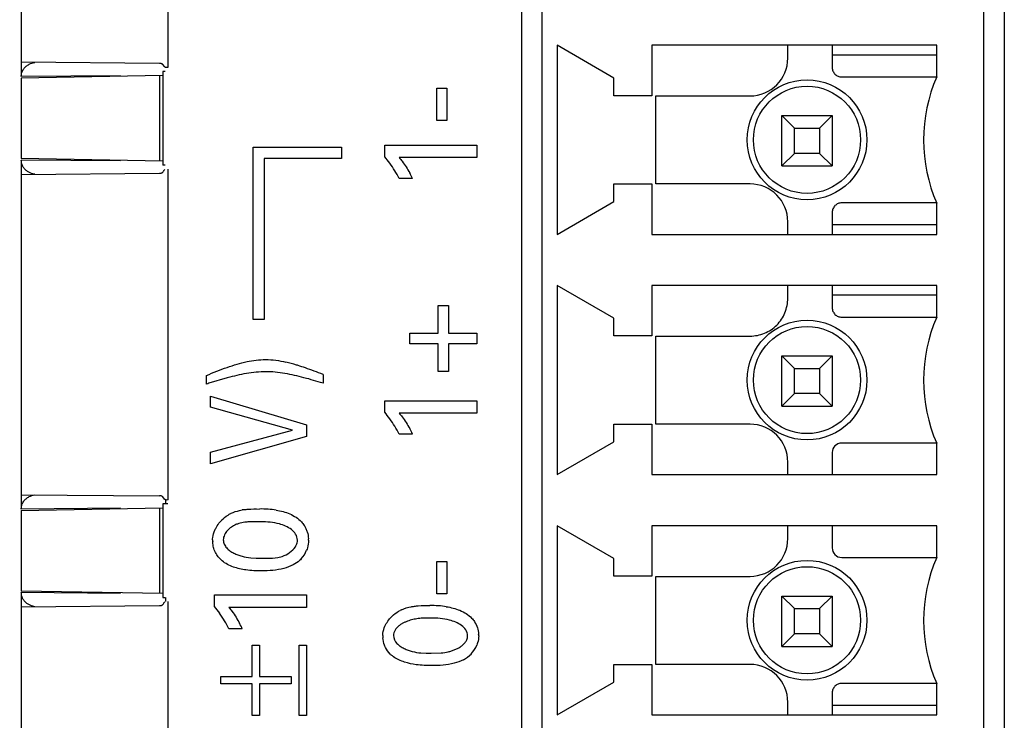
# Model space of a CAD drawing. Header units: inches. Extents: x 0 to 34, y 0 to 22.
# Tile 91 of 129: x 21.367 to 21.982, y 10.189 to 10.626. Entities that reach past the tile are written whole.
import ezdxf

# ---------------------------------------------------------------- set-up
doc = ezdxf.new("R2010")
doc.units = ezdxf.units.IN
doc.header["$LTSCALE"] = 1.87
doc.header["$MEASUREMENT"] = 0
doc.layers.get('0').update_dxf_attribs({"linetype": 'CONTINUOUS'})
doc.layers.add('DIMENSIONS', color=7, linetype='CONTINUOUS')
doc.styles.get("Standard").update_dxf_attribs({"font": 'txt', "width": 0.8})
doc.dimstyles.new('DIMSTYLE_3', dxfattribs={"dimtxt": 0.125, "dimasz": 0.18, "dimexe": 0.18, "dimexo": 0.0625, "dimgap": 0.09, "dimtad": 0, "dimtih": 1, "dimtoh": 1, "dimzin": 4, "dimdsep": 46, "dimtxsty": 'STANDARD', "dimblk": '_FILLED', "dimblk1": '_FILLED', "dimblk2": '_FILLED', "dimcen": 0.09, "dimadec": 0, "dimazin": 0, "dimtp": 0.02, "dimtm": 0.02, "dimtfac": 1, "dimtofl": 0, "dimtmove": 0, "dimatfit": 3, "dimldrblk": '_FILLED', "dimfxl": 1, "dimtolj": 1, "dimtzin": 4, "dimarcsym": 0})

# ---------------------------------------------------------------- blocks, each defined once
blk = doc.blocks.new('_FILLED')
at = {"color": 0, "linetype": 'BYBLOCK'}
blk.add_solid([(0, 0), (-1, 0.1736), (-1, -0.1736)], dxfattribs=at)
blk = doc.blocks.new('*D44')
at = {"layer": 'DIMENSIONS', "color": 2, "linetype": 'CONTINUOUS'}
for p, q in [((20.61587, 10.27083), (20.46186, 10.27083)), ((20.61587, 9.35138), (20.61587, 10.27083)), ((21.75874, 9.35138), (20.49087, 9.35138)), ((21.75874, 9.20138), (20.49087, 9.20138)), ((20.61587, 9.20138), (20.61587, 8.84138))]:
    blk.add_line(p, q, dxfattribs=at)
at = {"layer": 'DIMENSIONS', "color": 2, "linetype": 'CONTINUOUS', "xscale": 0.18, "yscale": 0.18, "zscale": 0.18}
for p, rotation in [((20.61587, 9.35138), 270), ((20.61587, 9.20138), 90)]:
    blk.add_blockref('_FILLED', p, dxfattribs=dict(at, rotation=rotation))
at = {"layer": 'DIMENSIONS', "color": 2, "linetype": 'CONTINUOUS', "insert": (20.39936, 10.33333), "char_height": 0.125, "width": 1.225, "attachment_point": 3, "line_spacing_factor": 0.9}
blk.add_mtext('19X.15{\\Ftxt.shx;\\W1.000000;\\H0.125000; }[3.8]', dxfattribs=at)

msp = doc.modelspace()

# ---------------------------------------------------------------- linework, layer by layer
at = {"color": 6, "linetype": 'CONTINUOUS'}
for p, q in [((21.68037, 12.17302), (21.68037, 8.92178)), ((21.98187, 12.1697), (21.98187, 9.08188)), ((21.36787, 10.79979), (21.36787, 10.60008)), ((21.45942, 10.80306), (21.45942, 10.59652)), ((21.70264, 10.61044), (21.70264, 10.49233)), ((21.73807, 10.58996), (21.70264, 10.61044)), ((21.7617, 10.61044), (21.7617, 10.57894)), ((21.93965, 10.61044), (21.7617, 10.61044)), ((21.87439, 10.60453), (21.93965, 10.60453)), ((21.45744, 10.59689), (21.45609, 10.59858)), ((21.45623, 10.5915), (21.36787, 10.58995)), ((21.42988, 10.5914), (21.36787, 10.59086)), ((21.45421, 10.59146), (21.45421, 10.53812)), ((21.45618, 10.59406), (21.45618, 10.53553)), ((21.45783, 10.59404), (21.45618, 10.59406)), ((21.36787, 10.58995), (21.36787, 10.53963)), ((21.73807, 10.57894), (21.73807, 10.58996)), ((21.7617, 10.57894), (21.73807, 10.57894)), ((21.76415, 10.52382), (21.76415, 10.57882)), ((21.76415, 10.57882), (21.82304, 10.57882)), ((21.84289, 10.53504), (21.84289, 10.56654)), ((21.84289, 10.56654), (21.85076, 10.55866)), ((21.84289, 10.56654), (21.87439, 10.56654)), ((21.87439, 10.56654), (21.86651, 10.55866)), ((21.87439, 10.56654), (21.87439, 10.53504)), ((21.85076, 10.54292), (21.85076, 10.55866)), ((21.85076, 10.55866), (21.86651, 10.55866)), ((21.86651, 10.55866), (21.86651, 10.54292)), ((21.85076, 10.54292), (21.84289, 10.53504)), ((21.86651, 10.54292), (21.85076, 10.54292)), ((21.87439, 10.53504), (21.86651, 10.54292)), ((21.42988, 10.53818), (21.36787, 10.53872)), ((21.45783, 10.53554), (21.45618, 10.53553)), ((21.36787, 10.52979), (21.36787, 10.33008)), ((21.45942, 10.53306), (21.45942, 10.32652)), ((21.84289, 10.53504), (21.87439, 10.53504)), ((21.73807, 10.5128), (21.73807, 10.52382)), ((21.73807, 10.52382), (21.7617, 10.52382)), ((21.7617, 10.52382), (21.7617, 10.49233)), ((21.82304, 10.52382), (21.76415, 10.52382)), ((21.70264, 10.49233), (21.73807, 10.5128)), ((21.93965, 10.49233), (21.93965, 10.51189)), ((21.84666, 10.49233), (21.84666, 10.5002)), ((21.93965, 10.49823), (21.87439, 10.49823)), ((21.7617, 10.49233), (21.93965, 10.49233)), ((21.70264, 10.46044), (21.70264, 10.34233)), ((21.73807, 10.43996), (21.70264, 10.46044)), ((21.7617, 10.46044), (21.7617, 10.42894)), ((21.93965, 10.46044), (21.7617, 10.46044)), ((21.87439, 10.45453), (21.93965, 10.45453)), ((21.7617, 10.42894), (21.73807, 10.42894)), ((21.76415, 10.37382), (21.76415, 10.42882)), ((21.84289, 10.38504), (21.84289, 10.41654)), ((21.84289, 10.41654), (21.87439, 10.41654)), ((21.84289, 10.41654), (21.85076, 10.40866)), ((21.87439, 10.41654), (21.86651, 10.40866)), ((21.87439, 10.41654), (21.87439, 10.38504)), ((21.85076, 10.39292), (21.85076, 10.40866)), ((21.85076, 10.40866), (21.86651, 10.40866)), ((21.86651, 10.40866), (21.86651, 10.39292)), ((21.85076, 10.39292), (21.84289, 10.38504)), ((21.86651, 10.39292), (21.85076, 10.39292)), ((21.87439, 10.38504), (21.86651, 10.39292)), ((21.84289, 10.38504), (21.87439, 10.38504)), ((21.73807, 10.3628), (21.73807, 10.37382)), ((21.73807, 10.37382), (21.7617, 10.37382)), ((21.7617, 10.37382), (21.7617, 10.34233)), ((21.82304, 10.37382), (21.76415, 10.37382)), ((21.70264, 10.34233), (21.73807, 10.3628)), ((21.93961, 10.362), (21.88023, 10.362)), ((21.93965, 10.34233), (21.93965, 10.36189)), ((21.87439, 10.35611), (21.87439, 10.34233)), ((21.84666, 10.34233), (21.84666, 10.3502)), ((21.7617, 10.34233), (21.93965, 10.34233)), ((21.36787, 10.32979), (21.45424, 10.32904)), ((21.42988, 10.3214), (21.36787, 10.32086)), ((21.36787, 10.31995), (21.36787, 10.26963)), ((21.45421, 10.32146), (21.45421, 10.26812)), ((21.45618, 10.32406), (21.45618, 10.26553)), ((21.70264, 10.31044), (21.70264, 10.19233)), ((21.73807, 10.28996), (21.70264, 10.31044)), ((21.7617, 10.31044), (21.7617, 10.27894)), ((21.93965, 10.31044), (21.7617, 10.31044)), ((21.84666, 10.30244), (21.84666, 10.31038)), ((21.87439, 10.31038), (21.87439, 10.29654)), ((21.93965, 10.29063), (21.93965, 10.31044)), ((21.73807, 10.27894), (21.73807, 10.28996)), ((21.88029, 10.29063), (21.93965, 10.29063)), ((21.7617, 10.27894), (21.73807, 10.27894)), ((21.76415, 10.22382), (21.76415, 10.27882)), ((21.76415, 10.27882), (21.82304, 10.27882)), ((21.42988, 10.26818), (21.36787, 10.26872)), ((21.84289, 10.23504), (21.84289, 10.26654)), ((21.84289, 10.26654), (21.87439, 10.26654)), ((21.84289, 10.26654), (21.85076, 10.25866)), ((21.87439, 10.26654), (21.86651, 10.25866)), ((21.87439, 10.26654), (21.87439, 10.23504)), ((21.36787, 10.25979), (21.36787, 7.49479)), ((21.45942, 10.26306), (21.46096, 7.4017)), ((21.85076, 10.24292), (21.85076, 10.25866)), ((21.85076, 10.25866), (21.86651, 10.25866)), ((21.86651, 10.25866), (21.86651, 10.24292)), ((21.85076, 10.24292), (21.84289, 10.23504)), ((21.86651, 10.24292), (21.85076, 10.24292)), ((21.87439, 10.23504), (21.86651, 10.24292)), ((21.84289, 10.23504), (21.87439, 10.23504)), ((21.73807, 10.22382), (21.7617, 10.22382)), ((21.7617, 10.22382), (21.7617, 10.19233)), ((21.82304, 10.22382), (21.76415, 10.22382)), ((21.70264, 10.19233), (21.73807, 10.2128)), ((21.93965, 10.19823), (21.87439, 10.19823)), ((21.7617, 10.19233), (21.93965, 10.19233))]:
    msp.add_line(p, q, dxfattribs=at)
at = {"color": 7, "linetype": 'CONTINUOUS'}
for p, q in [((21.69328, 9.10611), (21.69328, 12.14548)), ((21.96887, 12.14548), (21.96887, 9.10611)), ((21.84666, 10.60244), (21.84666, 10.61042)), ((21.87439, 10.61042), (21.87439, 10.59654)), ((21.93965, 10.59063), (21.93965, 10.61044)), ((21.36787, 10.60008), (21.36787, 10.59086)), ((21.45424, 10.59904), (21.36787, 10.59979)), ((21.88029, 10.59063), (21.93965, 10.59063)), ((21.62737, 10.56346), (21.62737, 10.58373)), ((21.62737, 10.58373), (21.63368, 10.58373)), ((21.63368, 10.58373), (21.63368, 10.56346)), ((21.63368, 10.56346), (21.62737, 10.56346)), ((21.59484, 10.54081), (21.59484, 10.54799)), ((21.59484, 10.54799), (21.65241, 10.54799)), ((21.65241, 10.54799), (21.65241, 10.54024)), ((21.51264, 10.4391), (21.51264, 10.54672)), ((21.51264, 10.54672), (21.56796, 10.54672)), ((21.56796, 10.54672), (21.56796, 10.53982)), ((21.45623, 10.53809), (21.36787, 10.53963)), ((21.36787, 10.53872), (21.36787, 10.52979)), ((21.51953, 10.53982), (21.51953, 10.4391)), ((21.56796, 10.53982), (21.51953, 10.53982)), ((21.65241, 10.54024), (21.60391, 10.54024)), ((21.36787, 10.52979), (21.45424, 10.53054)), ((21.61222, 10.52724), (21.60391, 10.52724)), ((21.93962, 10.51197), (21.88029, 10.51201)), ((21.87439, 10.50611), (21.87439, 10.49233)), ((21.84666, 10.45244), (21.84666, 10.46044)), ((21.87439, 10.46044), (21.87439, 10.44654)), ((21.93965, 10.44063), (21.93965, 10.46044)), ((21.62828, 10.43071), (21.62828, 10.44791)), ((21.62828, 10.44791), (21.63469, 10.44791)), ((21.63469, 10.44791), (21.63469, 10.43071)), ((21.51953, 10.4391), (21.51264, 10.4391)), ((21.73807, 10.42894), (21.73807, 10.43996)), ((21.88029, 10.44063), (21.93965, 10.44063)), ((21.61056, 10.42392), (21.61056, 10.43071)), ((21.61056, 10.43071), (21.62828, 10.43071)), ((21.63469, 10.43071), (21.65241, 10.43071)), ((21.65241, 10.43071), (21.65241, 10.42392)), ((21.76415, 10.42882), (21.82304, 10.42882)), ((21.62828, 10.42392), (21.61056, 10.42392)), ((21.62828, 10.40673), (21.62828, 10.42392)), ((21.63469, 10.42392), (21.63469, 10.40673)), ((21.65241, 10.42392), (21.63469, 10.42392)), ((21.63469, 10.40673), (21.62828, 10.40673)), ((21.48354, 10.39884), (21.48354, 10.40426)), ((21.49655, 10.40273), (21.48507, 10.39935)), ((21.55634, 10.40485), (21.55634, 10.39935)), ((21.48603, 10.3845), (21.48603, 10.39124)), ((21.48603, 10.39124), (21.54611, 10.37348)), ((21.59484, 10.38125), (21.59484, 10.38843)), ((21.59484, 10.38843), (21.65241, 10.38843)), ((21.65241, 10.38843), (21.65241, 10.38068)), ((21.53737, 10.37008), (21.48603, 10.3845)), ((21.65241, 10.38068), (21.60391, 10.38068)), ((21.48603, 10.35639), (21.53737, 10.37008)), ((21.54611, 10.37348), (21.54611, 10.36614)), ((21.54611, 10.36614), (21.48603, 10.34899)), ((21.61222, 10.36768), (21.60391, 10.36768)), ((21.48603, 10.34899), (21.48603, 10.35639)), ((21.36787, 10.33008), (21.36787, 10.32086)), ((21.45744, 10.32689), (21.456, 10.32865)), ((21.45787, 10.32652), (21.45787, 10.32406)), ((21.36787, 10.31995), (21.45623, 10.3215)), ((21.4594, 10.32403), (21.45618, 10.32406)), ((21.51115, 10.29038), (21.51447, 10.29019)), ((21.51447, 10.29019), (21.51757, 10.29021)), ((21.5248, 10.29021), (21.52804, 10.29059)), ((21.52804, 10.29059), (21.53082, 10.29129)), ((21.62737, 10.26786), (21.62737, 10.28812)), ((21.62737, 10.28812), (21.63368, 10.28812)), ((21.63368, 10.28812), (21.63368, 10.26786)), ((21.45623, 10.26809), (21.36787, 10.26963)), ((21.36787, 10.26872), (21.36787, 10.25979)), ((21.45618, 10.26553), (21.45783, 10.26554)), ((21.45787, 10.26553), (21.45787, 10.26306)), ((21.48854, 10.25996), (21.48854, 10.26737)), ((21.48854, 10.26737), (21.54611, 10.26737)), ((21.54611, 10.26737), (21.54611, 10.25937)), ((21.63368, 10.26786), (21.62737, 10.26786)), ((21.36787, 10.25979), (21.45424, 10.26054)), ((21.54611, 10.25937), (21.4976, 10.25937)), ((21.50592, 10.24597), (21.4976, 10.24597)), ((21.51217, 10.2162), (21.51217, 10.23594)), ((21.51217, 10.23594), (21.51673, 10.23594)), ((21.51673, 10.23594), (21.51673, 10.2162)), ((21.54153, 10.19188), (21.54153, 10.23594)), ((21.54153, 10.23594), (21.54611, 10.23594)), ((21.54611, 10.23594), (21.54611, 10.19188)), ((21.61749, 10.231), (21.62081, 10.23081)), ((21.62081, 10.23081), (21.62387, 10.23083)), ((21.62387, 10.23083), (21.63014, 10.23098)), ((21.73807, 10.2128), (21.73807, 10.22382)), ((21.49244, 10.21162), (21.49244, 10.2162)), ((21.49244, 10.2162), (21.51217, 10.2162)), ((21.51673, 10.2162), (21.53646, 10.2162)), ((21.53646, 10.2162), (21.53646, 10.21162)), ((21.51217, 10.21162), (21.49244, 10.21162)), ((21.51217, 10.19188), (21.51217, 10.21162)), ((21.51673, 10.21162), (21.51673, 10.19188)), ((21.53646, 10.21162), (21.51673, 10.21162)), ((21.93962, 10.21196), (21.88029, 10.21201)), ((21.93965, 10.19233), (21.93965, 10.21189)), ((21.87439, 10.20611), (21.87439, 10.19233)), ((21.84666, 10.19233), (21.84666, 10.2002)), ((21.51673, 10.19188), (21.51217, 10.19188)), ((21.54611, 10.19188), (21.54153, 10.19188))]:
    msp.add_line(p, q, dxfattribs=at)
at = {"color": 6, "linetype": 'CONTINUOUS'}
for centre, radius in [((21.85864, 10.55138), 0.0374), ((21.85864, 10.55138), 0.03346), ((21.85864, 10.40138), 0.0374), ((21.85864, 10.40138), 0.03346), ((21.85864, 10.25138), 0.0374), ((21.85864, 10.25138), 0.03346)]:
    msp.add_circle(centre, radius, dxfattribs=at)
for centre, radius, start, end in [((21.82304, 10.60244), 0.02362, 270, 360), ((22.02986, 10.55126), 0.09843, 156.42182, 203.57818), ((21.82304, 10.5002), 0.02362, 0, 90), ((22.02986, 10.40126), 0.09843, 156.42182, 203.57818), ((21.82304, 10.3502), 0.02362, 0, 90), ((21.88029, 10.35611), 0.00591, 90, 180), ((21.82304, 10.30244), 0.02362, 270, 360), ((21.88029, 10.29654), 0.00591, 180, 270), ((22.02986, 10.25126), 0.09843, 156.42182, 203.57818), ((21.82304, 10.2002), 0.02362, 0, 90)]:
    msp.add_arc(centre, radius, start, end, dxfattribs=at)
at = {"color": 7, "linetype": 'CONTINUOUS'}
for centre, radius, start, end in [((21.55004, 10.50212), 0.05919, 35.76669, 40.80816), ((21.54859, 10.49666), 0.0706, 25.66846, 28.80121), ((21.51282, 10.32394), 0.09094, 72.69872, 77.0762), ((21.52044, 10.3421), 0.0645, 84.68809, 89.81718), ((21.48046, 10.22123), 0.19862, 72.33512, 72.5981), ((21.48243, 10.22734), 0.1922, 70.90869, 72.34139), ((21.46745, 10.18493), 0.23718, 69.42843, 70.83913), ((21.44564, 10.12568), 0.30031, 68.36989, 69.50516), ((21.50293, 10.24432), 0.16388, 75.33002, 77.42277), ((21.49408, 10.2115), 0.19786, 73.4809, 75.25796), ((21.48131, 10.16727), 0.24391, 72.0845, 73.5587), ((21.54754, 10.20552), 0.20364, 107.86345, 108.31711), ((21.54965, 10.34231), 0.05965, 35.74531, 40.75037), ((21.54859, 10.3371), 0.0706, 25.66846, 28.80121), ((21.51303, 10.27768), 0.04317, 97.77847, 99.47074), ((21.51809, 10.26374), 0.05714, 86.12285, 91.4463), ((21.51824, 10.26584), 0.05504, 80.75611, 86.12117), ((21.50892, 10.29817), 0.02235, 135.66275, 141.93097), ((21.50778, 10.29996), 0.02024, 115.70023, 122.13089), ((21.50877, 10.29596), 0.01664, 107.48769, 114.34656), ((21.51267, 10.263), 0.04987, 93.0911, 94.56386), ((21.5136, 10.24761), 0.06529, 86.66131, 93.17443), ((21.51021, 10.30187), 0.02284, 180.82416, 184.02287), ((21.52872, 10.30117), 0.01855, 0.63039, 3.58991), ((21.53045, 10.30114), 0.01677, 317.33307, 339.01401), ((21.44163, 10.22072), 0.06116, 34.92337, 39.91013), ((21.62441, 10.2019), 0.05866, 86.05025, 91.41858), ((21.62448, 10.20306), 0.05749, 81.14734, 86.04723), ((21.61379, 10.23988), 0.01997, 114.99393, 117.56605), ((21.43925, 10.21491), 0.07355, 24.9796, 27.91383), ((21.61386, 10.24203), 0.02019, 180.63652, 184.3841), ((21.63683, 10.2415), 0.01674, 0.50873, 3.87625), ((21.63573, 10.24263), 0.01794, 317.53763, 338.06028), ((21.61074, 10.24295), 0.01772, 231.214, 234.52732), ((21.6355, 10.24289), 0.01829, 297.7475, 317.43983)]:
    msp.add_arc(centre, radius, start, end, dxfattribs=at)
for points, knots in [([(21.36882, 10.59473), (21.36917, 10.59538), (21.37004, 10.59659), (21.37118, 10.59755), (21.37179, 10.59796)], [0, 0, 0, 0, 0.499237, 1, 1, 1, 1]), ([(21.37179, 10.59796), (21.37212, 10.59819), (21.3735, 10.59901), (21.37506, 10.59952), (21.37624, 10.59972)], [0, 0, 0, 0, 0.251491, 1, 1, 1, 1]), ([(21.36787, 10.59086), (21.36787, 10.59119), (21.36793, 10.59253), (21.36835, 10.59385), (21.36882, 10.59473)], [0, 0, 0, 0, 0.249266, 1, 1, 1, 1]), ([(21.87439, 10.59654), (21.87441, 10.59577), (21.87464, 10.59461), (21.87535, 10.59323), (21.87608, 10.59233), (21.87699, 10.59159), (21.87836, 10.59088), (21.87953, 10.59066), (21.88029, 10.59063)], [0, 0, 0, 0, 0.249295, 0.374529, 0.500001, 0.625471, 0.750702, 1, 1, 1, 1]), ([(21.36884, 10.5348), (21.36868, 10.5351), (21.36811, 10.53633), (21.36786, 10.53771), (21.36787, 10.53872)], [0, 0, 0, 0, 0.251575, 1, 1, 1, 1]), ([(21.60391, 10.52724), (21.60303, 10.52888), (21.60119, 10.5321), (21.59915, 10.53521), (21.59807, 10.53672)], [0, 0, 0, 0, 0.50001, 1, 1, 1, 1]), ([(21.60391, 10.54024), (21.60454, 10.53951), (21.60697, 10.5365), (21.60906, 10.53322), (21.61046, 10.53068)], [0, 0, 0, 0, 0.250122, 1, 1, 1, 1]), ([(21.37176, 10.53164), (21.37117, 10.53205), (21.37005, 10.53299), (21.36919, 10.53417), (21.36884, 10.5348)], [0, 0, 0, 0, 0.500817, 1, 1, 1, 1]), ([(21.37624, 10.52986), (21.37584, 10.52993), (21.37427, 10.53027), (21.37276, 10.53096), (21.37176, 10.53164)], [0, 0, 0, 0, 0.249543, 1, 1, 1, 1]), ([(21.88029, 10.51201), (21.87953, 10.51198), (21.87836, 10.51176), (21.87699, 10.51105), (21.87608, 10.51031), (21.87535, 10.50941), (21.87464, 10.50803), (21.87441, 10.50687), (21.87439, 10.50611)], [0, 0, 0, 0, 0.249295, 0.374529, 0.500001, 0.625471, 0.750702, 1, 1, 1, 1]), ([(21.82304, 10.42882), (21.82611, 10.42888), (21.83233, 10.43002), (21.84017, 10.43532), (21.84546, 10.44316), (21.8466, 10.44937), (21.84666, 10.45244)], [0, 0, 0, 0, 0.250028, 0.5, 0.749972, 1, 1, 1, 1]), ([(21.87439, 10.44654), (21.87441, 10.44577), (21.87464, 10.44461), (21.87535, 10.44323), (21.87608, 10.44233), (21.87699, 10.44159), (21.87836, 10.44088), (21.87953, 10.44066), (21.88029, 10.44063)], [0, 0, 0, 0, 0.249295, 0.374529, 0.500001, 0.625471, 0.750702, 1, 1, 1, 1]), ([(21.52049, 10.41417), (21.52262, 10.41416), (21.52689, 10.41386), (21.53108, 10.41305), (21.53316, 10.41257)], [0, 0, 0, 0, 0.499978, 1, 1, 1, 1]), ([(21.52065, 10.4066), (21.51657, 10.40655), (21.50841, 10.40578), (21.50049, 10.40379), (21.49655, 10.40273)], [0, 0, 0, 0, 0.499955, 1, 1, 1, 1]), ([(21.53861, 10.40426), (21.53661, 10.40474), (21.53256, 10.40556), (21.52847, 10.40613), (21.52641, 10.40632)], [0, 0, 0, 0, 0.500006, 1, 1, 1, 1]), ([(21.60391, 10.36768), (21.60303, 10.36931), (21.60119, 10.37254), (21.59915, 10.37565), (21.59807, 10.37716)], [0, 0, 0, 0, 0.50001, 1, 1, 1, 1]), ([(21.60391, 10.38068), (21.60454, 10.37994), (21.60697, 10.37693), (21.60906, 10.37365), (21.61046, 10.37111)], [0, 0, 0, 0, 0.250122, 1, 1, 1, 1]), ([(21.36882, 10.32473), (21.36917, 10.32538), (21.37004, 10.32659), (21.37118, 10.32755), (21.37179, 10.32796)], [0, 0, 0, 0, 0.499237, 1, 1, 1, 1]), ([(21.37179, 10.32796), (21.37212, 10.32819), (21.3735, 10.32901), (21.37506, 10.32952), (21.37624, 10.32972)], [0, 0, 0, 0, 0.251491, 1, 1, 1, 1]), ([(21.456, 10.32865), (21.45576, 10.32884), (21.45516, 10.32907), (21.45454, 10.32906), (21.45424, 10.32904)], [0, 0, 0, 0, 0.503736, 1, 1, 1, 1]), ([(21.45942, 10.32652), (21.45908, 10.32648), (21.45856, 10.32644), (21.45788, 10.3266), (21.45757, 10.32678), (21.45744, 10.32689)], [0, 0, 0, 0, 0.497551, 0.746115, 1, 1, 1, 1]), ([(21.36787, 10.32086), (21.36787, 10.32119), (21.36793, 10.32253), (21.36835, 10.32385), (21.36882, 10.32473)], [0, 0, 0, 0, 0.249266, 1, 1, 1, 1]), ([(21.499, 10.3182), (21.50063, 10.31898), (21.50296, 10.31972), (21.50533, 10.32017), (21.50593, 10.32027)], [0, 0, 0, 0, 0.748723, 1, 1, 1, 1]), ([(21.50719, 10.32046), (21.50797, 10.32057), (21.51112, 10.32092), (21.51429, 10.32097), (21.51665, 10.32086)], [0, 0, 0, 0, 0.250774, 1, 1, 1, 1]), ([(21.52708, 10.32016), (21.52998, 10.31969), (21.53573, 10.31827), (21.54084, 10.31499), (21.54287, 10.31287)], [0, 0, 0, 0, 0.500312, 1, 1, 1, 1]), ([(21.48738, 10.30154), (21.48737, 10.30206), (21.48749, 10.30416), (21.4881, 10.30621), (21.48873, 10.30764)], [0, 0, 0, 0, 0.249018, 1, 1, 1, 1]), ([(21.48873, 10.30764), (21.4889, 10.30803), (21.48963, 10.30955), (21.49055, 10.31097), (21.49132, 10.31196)], [0, 0, 0, 0, 0.250903, 1, 1, 1, 1]), ([(21.50191, 10.31112), (21.50093, 10.31068), (21.49904, 10.30961), (21.49694, 10.30788), (21.49557, 10.3062), (21.49449, 10.30432), (21.49405, 10.3027), (21.49403, 10.30162)], [0, 0, 0, 0, 0.249847, 0.499891, 0.624698, 0.750562, 1, 1, 1, 1]), ([(21.5087, 10.31271), (21.50828, 10.31268), (21.50662, 10.31252), (21.50497, 10.31221), (21.50377, 10.31183)], [0, 0, 0, 0, 0.251218, 1, 1, 1, 1]), ([(21.52908, 10.31154), (21.5272, 10.31209), (21.5233, 10.31279), (21.51936, 10.31284), (21.5174, 10.31279)], [0, 0, 0, 0, 0.499918, 1, 1, 1, 1]), ([(21.53658, 10.308), (21.53548, 10.30884), (21.53302, 10.31018), (21.53041, 10.31116), (21.52908, 10.31154)], [0, 0, 0, 0, 0.499953, 1, 1, 1, 1]), ([(21.54036, 10.30145), (21.54037, 10.30274), (21.53943, 10.30532), (21.5376, 10.30721), (21.53658, 10.308)], [0, 0, 0, 0, 0.499409, 1, 1, 1, 1]), ([(21.54287, 10.31287), (21.54353, 10.31217), (21.54456, 10.3108), (21.5457, 10.30866), (21.54675, 10.30595), (21.54715, 10.30378), (21.54724, 10.30233)], [0, 0, 0, 0, 0.24984, 0.437743, 0.625329, 1, 1, 1, 1]), ([(21.49403, 10.30162), (21.49402, 10.3007), (21.49451, 10.29885), (21.49606, 10.29652), (21.49816, 10.29468), (21.50056, 10.2933), (21.50309, 10.2922), (21.50659, 10.29105), (21.50932, 10.29057), (21.51115, 10.29038)], [0, 0, 0, 0, 0.125012, 0.25082, 0.375914, 0.500757, 0.62571, 0.750492, 1, 1, 1, 1]), ([(21.53908, 10.29734), (21.53927, 10.29765), (21.53995, 10.29893), (21.54033, 10.30037), (21.54036, 10.30145)], [0, 0, 0, 0, 0.251935, 1, 1, 1, 1]), ([(21.49327, 10.28853), (21.49156, 10.28997), (21.48934, 10.29266), (21.48784, 10.29691), (21.48751, 10.29915), (21.48743, 10.30027)], [0, 0, 0, 0, 0.498726, 0.748912, 1, 1, 1, 1]), ([(21.53082, 10.29129), (21.53246, 10.29184), (21.53556, 10.29345), (21.53818, 10.29587), (21.53908, 10.29734)], [0, 0, 0, 0, 0.500064, 1, 1, 1, 1]), ([(21.54727, 10.30137), (21.54725, 10.29978), (21.54696, 10.29765), (21.54629, 10.29563), (21.5461, 10.29514)], [0, 0, 0, 0, 0.749281, 1, 1, 1, 1]), ([(21.51757, 10.29021), (21.51938, 10.29008), (21.52179, 10.29003), (21.5242, 10.29016), (21.5248, 10.29021)], [0, 0, 0, 0, 0.749345, 1, 1, 1, 1]), ([(21.54278, 10.28978), (21.54242, 10.28939), (21.5409, 10.2879), (21.53912, 10.28669), (21.53771, 10.28596)], [0, 0, 0, 0, 0.250744, 1, 1, 1, 1]), ([(21.50822, 10.2828), (21.50556, 10.28317), (21.50027, 10.28432), (21.49534, 10.28681), (21.49327, 10.28853)], [0, 0, 0, 0, 0.500059, 1, 1, 1, 1]), ([(21.53191, 10.28379), (21.52965, 10.28318), (21.52501, 10.28241), (21.52032, 10.28219), (21.51798, 10.28221)], [0, 0, 0, 0, 0.499986, 1, 1, 1, 1]), ([(21.36884, 10.2648), (21.36868, 10.2651), (21.36811, 10.26633), (21.36786, 10.26771), (21.36787, 10.26872)], [0, 0, 0, 0, 0.251575, 1, 1, 1, 1]), ([(21.37176, 10.26164), (21.37117, 10.26205), (21.37005, 10.26299), (21.36919, 10.26417), (21.36884, 10.2648)], [0, 0, 0, 0, 0.500817, 1, 1, 1, 1]), ([(21.37624, 10.25986), (21.37584, 10.25993), (21.37427, 10.26027), (21.37276, 10.26096), (21.37176, 10.26164)], [0, 0, 0, 0, 0.249543, 1, 1, 1, 1]), ([(21.45424, 10.26054), (21.45458, 10.26054), (21.45508, 10.26054), (21.45574, 10.26072), (21.45619, 10.261), (21.45655, 10.26146), (21.45684, 10.26198), (21.45714, 10.2625), (21.45738, 10.26282), (21.45753, 10.26294)], [0, 0, 0, 0, 0.227989, 0.342837, 0.460186, 0.589631, 0.731704, 0.872957, 1, 1, 1, 1]), ([(21.4976, 10.25937), (21.49825, 10.2586), (21.50073, 10.25544), (21.50283, 10.252), (21.50425, 10.24934)], [0, 0, 0, 0, 0.250124, 1, 1, 1, 1]), ([(21.60535, 10.25799), (21.60726, 10.25887), (21.60999, 10.25964), (21.61276, 10.26007), (21.61346, 10.26017)], [0, 0, 0, 0, 0.748762, 1, 1, 1, 1]), ([(21.61346, 10.26017), (21.61425, 10.26027), (21.6174, 10.26061), (21.62058, 10.26065), (21.62295, 10.26054)], [0, 0, 0, 0, 0.250761, 1, 1, 1, 1]), ([(21.63333, 10.25987), (21.63623, 10.25942), (21.64198, 10.25807), (21.64712, 10.25487), (21.64917, 10.25279)], [0, 0, 0, 0, 0.500308, 1, 1, 1, 1]), ([(21.4976, 10.24597), (21.49673, 10.24765), (21.49489, 10.25097), (21.49286, 10.25418), (21.49177, 10.25573)], [0, 0, 0, 0, 0.50001, 1, 1, 1, 1]), ([(21.59503, 10.24772), (21.59553, 10.24882), (21.59675, 10.25092), (21.59833, 10.25276), (21.59918, 10.25362)], [0, 0, 0, 0, 0.499955, 1, 1, 1, 1]), ([(21.59918, 10.25362), (21.59958, 10.25401), (21.60121, 10.25553), (21.60307, 10.25682), (21.60455, 10.25759)], [0, 0, 0, 0, 0.250797, 1, 1, 1, 1]), ([(21.6237, 10.25271), (21.62253, 10.25275), (21.6202, 10.25278), (21.61669, 10.25259), (21.6138, 10.25216), (21.61153, 10.25162), (21.60985, 10.25111), (21.60821, 10.25049), (21.60661, 10.24977), (21.60507, 10.24893), (21.60315, 10.24758), (21.60113, 10.24539), (21.60037, 10.24306), (21.60033, 10.24189)], [0, 0, 0, 0, 0.124895, 0.249844, 0.374813, 0.437267, 0.499734, 0.562241, 0.624793, 0.687295, 0.749929, 0.875065, 1, 1, 1, 1]), ([(21.63532, 10.25153), (21.63344, 10.25205), (21.62956, 10.2527), (21.62565, 10.25276), (21.6237, 10.25271)], [0, 0, 0, 0, 0.499928, 1, 1, 1, 1]), ([(21.64917, 10.25279), (21.64983, 10.25212), (21.65127, 10.25025), (21.65289, 10.24683), (21.65344, 10.24403), (21.65354, 10.24263)], [0, 0, 0, 0, 0.250019, 0.62505, 1, 1, 1, 1]), ([(21.59368, 10.24181), (21.59367, 10.24231), (21.5938, 10.24435), (21.59441, 10.24633), (21.59503, 10.24772)], [0, 0, 0, 0, 0.249052, 1, 1, 1, 1]), ([(21.64282, 10.24816), (21.64171, 10.24898), (21.63924, 10.25025), (21.63665, 10.25117), (21.63532, 10.25153)], [0, 0, 0, 0, 0.499956, 1, 1, 1, 1]), ([(21.64666, 10.24173), (21.64667, 10.24301), (21.6457, 10.24556), (21.64386, 10.2474), (21.64282, 10.24816)], [0, 0, 0, 0, 0.499363, 1, 1, 1, 1]), ([(21.59533, 10.23441), (21.5951, 10.23488), (21.59427, 10.23682), (21.59385, 10.23892), (21.59373, 10.24049)], [0, 0, 0, 0, 0.250015, 1, 1, 1, 1]), ([(21.60033, 10.24189), (21.60033, 10.24009), (21.60151, 10.23783), (21.60346, 10.23595), (21.60492, 10.23484), (21.60694, 10.23375), (21.60947, 10.23271), (21.61296, 10.23162), (21.61567, 10.23117), (21.61749, 10.231)], [0, 0, 0, 0, 0.247774, 0.310739, 0.37358, 0.498889, 0.624307, 0.749552, 1, 1, 1, 1]), ([(21.64569, 10.23843), (21.64584, 10.23868), (21.64636, 10.23971), (21.64666, 10.24087), (21.64666, 10.24173)], [0, 0, 0, 0, 0.252799, 1, 1, 1, 1]), ([(21.65357, 10.24165), (21.65355, 10.24018), (21.65321, 10.23822), (21.65255, 10.23638), (21.65237, 10.23593)], [0, 0, 0, 0, 0.748756, 1, 1, 1, 1]), ([(21.59964, 10.22914), (21.59919, 10.2295), (21.59749, 10.23101), (21.59609, 10.23288), (21.59533, 10.23441)], [0, 0, 0, 0, 0.250685, 1, 1, 1, 1]), ([(21.63014, 10.23098), (21.63162, 10.23113), (21.63382, 10.23147), (21.63668, 10.23227), (21.63876, 10.23305), (21.64079, 10.23398), (21.6427, 10.23513), (21.64441, 10.23659), (21.64532, 10.23778), (21.64569, 10.23843)], [0, 0, 0, 0, 0.249648, 0.374438, 0.499305, 0.624308, 0.749168, 0.874408, 1, 1, 1, 1]), ([(21.6146, 10.22363), (21.61211, 10.22397), (21.60718, 10.22499), (21.6025, 10.22706), (21.60045, 10.22852)], [0, 0, 0, 0, 0.499784, 1, 1, 1, 1]), ([(21.63819, 10.2246), (21.63593, 10.224), (21.63129, 10.22326), (21.62662, 10.22305), (21.62428, 10.22308)], [0, 0, 0, 0, 0.499987, 1, 1, 1, 1]), ([(21.88029, 10.21201), (21.87953, 10.21198), (21.87836, 10.21176), (21.87699, 10.21105), (21.87608, 10.21031), (21.87535, 10.20941), (21.87464, 10.20803), (21.87441, 10.20687), (21.87439, 10.20611)], [0, 0, 0, 0, 0.249295, 0.374529, 0.500001, 0.625471, 0.750702, 1, 1, 1, 1])]:
    msp.add_open_spline(points, degree=3, knots=knots, dxfattribs=at)
at = {"color": 6, "linetype": 'CONTINUOUS'}
for points, knots in [([(21.45609, 10.59858), (21.45596, 10.59869), (21.45568, 10.59886), (21.45505, 10.59903), (21.45456, 10.59903), (21.45424, 10.59904)], [0, 0, 0, 0, 0.254791, 0.50368, 1, 1, 1, 1]), ([(21.45942, 10.59652), (21.45908, 10.59648), (21.45856, 10.59644), (21.45788, 10.5966), (21.45757, 10.59678), (21.45744, 10.59689)], [0, 0, 0, 0, 0.497358, 0.7458, 1, 1, 1, 1]), ([(21.45424, 10.53054), (21.45458, 10.53055), (21.45508, 10.53055), (21.45573, 10.53073), (21.45619, 10.531), (21.45655, 10.53146), (21.45684, 10.53198), (21.45714, 10.5325), (21.45738, 10.53282), (21.45753, 10.53294)], [0, 0, 0, 0, 0.228378, 0.343066, 0.459869, 0.588887, 0.731007, 0.872601, 1, 1, 1, 1])]:
    msp.add_open_spline(points, degree=3, knots=knots, dxfattribs=at)
at = {"color": 7, "linetype": 'CONTINUOUS'}
for points in [[(21.49647, 10.4093), (21.50053, 10.41071), (21.50465, 10.41201), (21.50886, 10.41288)], [(21.50886, 10.41288), (21.51268, 10.41368), (21.51659, 10.41412), (21.52049, 10.41417)], [(21.48354, 10.40426), (21.48778, 10.40611), (21.4921, 10.40778), (21.49647, 10.4093)], [(21.49293, 10.3138), (21.49416, 10.31505), (21.49553, 10.31617), (21.49702, 10.3171)], [(21.53771, 10.28596), (21.53586, 10.28505), (21.5339, 10.28433), (21.53191, 10.28379)], [(21.51798, 10.28221), (21.51472, 10.28218), (21.51145, 10.28234), (21.50822, 10.2828)], [(21.62428, 10.22308), (21.62105, 10.22305), (21.6178, 10.2232), (21.6146, 10.22363)], [(21.64401, 10.22671), (21.64215, 10.22582), (21.64018, 10.22512), (21.63819, 10.2246)]]:
    msp.add_open_spline(points, degree=3, dxfattribs=at)

# ---------------------------------------------------------------- dimensions: what is measured, and where the dimension line sits
at = {"layer": 'DIMENSIONS', "color": 2, "linetype": 'CONTINUOUS'}
dim = msp.add_linear_dim(base=(20.61587, 9.20138), p1=(21.75874, 9.35138), p2=(21.75874, 9.20138), angle=270, text='19X<>', dimstyle='DIMSTYLE_3', dxfattribs=at)
dim.commit()
dim.dimension.update_dxf_attribs({"geometry": '*D44', "text_midpoint": (19.58686, 10.27083), "dimtype": 160})

doc.saveas('drawing.dxf')
